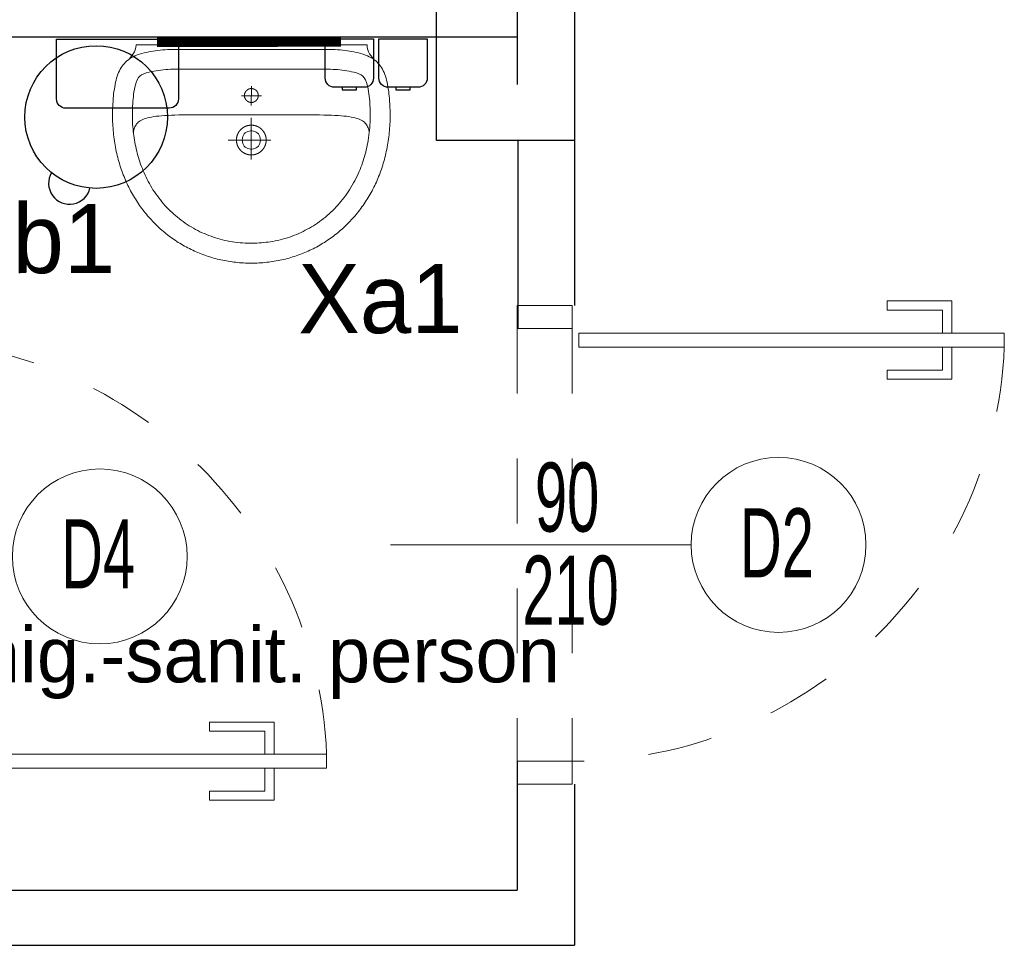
# Model space of a CAD drawing. Header units: millimetres. Extents: x 14495 to 271441, y -21035 to 2232.
# Tile 177 of 227: x 87344 to 87558, y -3449 to -3248. Entities that reach past the tile are written whole.
import ezdxf
from ezdxf.enums import TextEntityAlignment as Align

# ---------------------------------------------------------------- set-up
doc = ezdxf.new("R2010")
doc.units = ezdxf.units.MM
doc.linetypes.add('DASHED', pattern=[28.222222, 14.111111, -14.111111])
for name, color, linetype in [('-- TECH  SYMBOLE', 1, 'Continuous'), ('A-POW-NR', 1, 'Continuous'), ('A_PROJEKTOWANE', 3, 'Continuous'), ('A_SC_DZIAlOWE', 4, 'Continuous'), ('TECH Wyp.drobne', 1, 'Continuous')]:
    doc.layers.add(name, color=color, linetype=linetype)
doc.layers.add('A-POW', color=2, linetype='Continuous', plot=False)
for name, color, linetype, lineweight in [('A_ARMATURA', 2, 'Continuous', 5), ('A_Stolarka_drzwi', 1, 'Continuous', 9), ('M_drzwi', 1, 'Continuous', 5)]:
    doc.layers.add(name, color=color, linetype=linetype, lineweight=lineweight)
doc.styles.add('arial-tab', font='arial.ttf')
doc.styles.add('ARIAL1_2', font='arial.ttf', dxfattribs={"width": 1.2})
doc.styles.add('arialce', font='ARIALN.TTF')
doc.styles.add('cent', font='swissel.ttf')
doc.styles.add('cg', font='GOTHIC.TTF')
doc.styles.add('ROMANS', font='romans', dxfattribs={"width": 0.6})
doc.styles.add('switz721ltexbt', font='swissel.ttf')

# ---------------------------------------------------------------- blocks, each defined once
blk = doc.blocks.new('DRZWI Z OSCIEZNICA NIEOKALAJACA 90')
at = {"linetype": 'DASHED'}
for p, q in [((-12, 5), (-12, 99)), ((0, 5), (0, 99))]:
    blk.add_line(p, q, dxfattribs=at)
at = {"ltscale": 0.05}
blk.add_line((-39.5, 52), (25.59, 52), dxfattribs=at)
for points in [[(-12, 99), (-12, 104), (0, 104), (0, 99)], [(93.91, 9.01), (1.43, 9.01), (1.43, 6.01), (93.91, 6.01)], [(-12, 0), (-12, 5), (0, 5), (0, 0)]]:
    blk.add_lwpolyline(points, close=True)
for points in [[(82.48, 9.01), (82.48, 16.01), (68.48, 16.01), (68.48, 14.01), (80.48, 14.01), (80.48, 9.01)], [(82.48, 6.01), (82.48, -0.99), (68.48, -0.99), (68.48, 1.01), (80.48, 1.01), (80.48, 6.01)]]:
    blk.add_lwpolyline(points)
at = {"linetype": 'DASHED'}
blk.add_arc((0, 5), 94, 2.4475, 90, dxfattribs=at)
blk = doc.blocks.new('SSCVCFDSS')
blk.add_line((0, 50.02), (0, 0))
blk.add_circle((0, -19), 19)
at = {"style": 'ROMANS', "text_generation_flag": 4, "width": 0.6}
blk.add_attdef('FD1-8', text='', height=13, rotation=270, dxfattribs=at).set_placement((6.15, 55.19), align=Align.RIGHT)
for tag, p in [('200', (8.16, 25.47)), ('90', (-8.71, 25.47))]:
    blk.add_attdef(tag, text='', height=13, rotation=270, dxfattribs=at).set_placement(p, align=Align.MIDDLE)
blk.add_attdef('AL6C', text='', height=13, dxfattribs=at).set_placement((-0.56, -18.64), align=Align.MIDDLE)
blk = doc.blocks.new('POW')
at = {"const_width": 5}
blk.add_lwpolyline([(125.32, 0), (0, 0)], dxfattribs=at)
at = {"style": 'switz721ltexbt'}
blk.add_attdef('001', (-1.78, 12.35), '', height=41.18, dxfattribs=at)
blk = doc.blocks.new('UM')
blk.add_line((-1.45, -10.99), (-1.45, -10.99))
for points in [[(-26.6, -3.18), (-26.24, -2.73), (-25.93, -2.33), (-25.65, -1.94), (-25.43, -1.54), (-25.26, -1.1), (-25.15, -0.6), (-25.12, 0), (0, 0), (25.12, 0), (25.16, -0.59), (25.29, -1.09), (25.48, -1.53), (25.73, -1.93), (26.03, -2.32), (26.37, -2.73), (26.73, -3.17)], [(0.07, -13.2), (0.06, -8.97)], [(2.24, -11.07), (-2.12, -11.07)], [(25.71, -19.02), (25.67, -18.75), (25.61, -18.49), (25.54, -18.24), (25.46, -18), (25.37, -17.78), (25.26, -17.56), (25.14, -17.36), (25, -17.16), (24.84, -16.98), (24.65, -16.8), (24.45, -16.64), (24.22, -16.48), (23.96, -16.34), (23.67, -16.2), (23.36, -16.08), (23.01, -15.96), (22.63, -15.86), (22.22, -15.76), (21.77, -15.67), (21.28, -15.59), (20.75, -15.52), (20.18, -15.45), (19.57, -15.4), (18.92, -15.35), (18.21, -15.31), (17.46, -15.28), (16.67, -15.25), (15.81, -15.23), (14.91, -15.22), (13.95, -15.22), (0.07, -15.22), (-13.82, -15.22), (-14.77, -15.23), (-15.68, -15.24), (-16.53, -15.26), (-17.33, -15.28), (-18.08, -15.31), (-18.78, -15.35), (-19.43, -15.4), (-20.04, -15.46), (-20.61, -15.52), (-21.14, -15.59), (-21.63, -15.67), (-22.08, -15.76), (-22.49, -15.86), (-22.87, -15.97), (-23.21, -16.08), (-23.53, -16.21), (-23.81, -16.35), (-24.07, -16.49), (-24.3, -16.64), (-24.51, -16.81), (-24.69, -16.98), (-24.85, -17.17), (-24.99, -17.36), (-25.11, -17.57), (-25.22, -17.78), (-25.31, -18.01), (-25.39, -18.25), (-25.46, -18.5), (-25.52, -18.76), (-25.56, -19.03)], [(0.07, -24.9), (0.07, -15.85)], [(-4.14, -20.69), (5.07, -20.69)]]:
    blk.add_lwpolyline(points)
for points in [[(-30.11, -15.23), (-30.11, -15.71), (-30.1, -16.2), (-30.08, -16.68), (-30.06, -17.16), (-30.04, -17.64), (-30, -18.11), (-29.97, -18.58), (-29.92, -19.05), (-29.87, -19.52), (-29.82, -19.98), (-29.76, -20.44), (-29.69, -20.9), (-29.62, -21.35), (-29.54, -21.81), (-29.46, -22.25), (-29.38, -22.7), (-29.28, -23.14), (-29.18, -23.58), (-29.08, -24.02), (-28.97, -24.45), (-28.86, -24.88), (-28.74, -25.31), (-28.62, -25.73), (-28.49, -26.15), (-28.35, -26.57), (-28.22, -26.98), (-28.07, -27.39), (-27.92, -27.8), (-27.77, -28.21), (-27.61, -28.61), (-27.45, -29), (-27.28, -29.4), (-27.11, -29.79), (-26.93, -30.17), (-26.75, -30.56), (-26.56, -30.94), (-26.37, -31.31), (-26.18, -31.68), (-25.98, -32.05), (-25.77, -32.42), (-25.56, -32.78), (-25.35, -33.14), (-25.13, -33.49), (-24.91, -33.84), (-24.69, -34.19), (-24.46, -34.53), (-24.22, -34.87), (-23.99, -35.2), (-23.74, -35.54), (-23.5, -35.86), (-23.25, -36.19), (-22.99, -36.5), (-22.74, -36.82), (-22.47, -37.13), (-22.21, -37.44), (-21.94, -37.74), (-21.67, -38.04), (-21.39, -38.33), (-21.11, -38.62), (-20.83, -38.91), (-20.54, -39.19), (-20.25, -39.47), (-19.95, -39.74), (-19.65, -40.01), (-19.35, -40.28), (-19.05, -40.54), (-18.74, -40.8), (-18.43, -41.05), (-18.11, -41.29), (-17.8, -41.54), (-17.47, -41.78), (-17.15, -42.01), (-16.82, -42.24), (-16.49, -42.46), (-16.16, -42.68), (-15.82, -42.9), (-15.48, -43.11), (-15.14, -43.32), (-14.79, -43.52), (-14.45, -43.72), (-14.09, -43.91), (-13.74, -44.09), (-13.38, -44.28), (-13.02, -44.45), (-12.66, -44.63), (-12.3, -44.8), (-11.93, -44.96), (-11.56, -45.12), (-11.19, -45.27), (-10.82, -45.42), (-10.44, -45.56), (-10.06, -45.7), (-9.68, -45.83), (-9.29, -45.96), (-8.91, -46.08), (-8.52, -46.2), (-8.13, -46.31), (-7.74, -46.42), (-7.34, -46.52), (-6.95, -46.62), (-6.55, -46.71), (-6.15, -46.79), (-5.74, -46.87), (-5.34, -46.95), (-4.93, -47.02), (-4.52, -47.08), (-4.11, -47.14), (-3.7, -47.2), (-3.29, -47.24), (-2.87, -47.29), (-2.46, -47.32), (-2.04, -47.35), (-1.62, -47.38), (-1.2, -47.4), (-0.78, -47.41), (-0.35, -47.42), (0.07, -47.42), (0.07, -47.42), (0.5, -47.42), (0.92, -47.41), (1.35, -47.4), (1.77, -47.38), (2.19, -47.35), (2.61, -47.32), (3.02, -47.28), (3.44, -47.24), (3.85, -47.19), (4.26, -47.14), (4.67, -47.08), (5.08, -47.02), (5.49, -46.95), (5.89, -46.87), (6.29, -46.79), (6.69, -46.71), (7.09, -46.61), (7.49, -46.52), (7.88, -46.42), (8.28, -46.31), (8.67, -46.2), (9.06, -46.08), (9.44, -45.96), (9.82, -45.83), (10.21, -45.7), (10.59, -45.56), (10.96, -45.41), (11.34, -45.27), (11.71, -45.11), (12.08, -44.96), (12.44, -44.79), (12.81, -44.62), (13.17, -44.45), (13.53, -44.27), (13.89, -44.09), (14.24, -43.9), (14.59, -43.71), (14.94, -43.51), (15.28, -43.31), (15.63, -43.11), (15.97, -42.9), (16.3, -42.68), (16.64, -42.46), (16.97, -42.24), (17.3, -42.01), (17.62, -41.77), (17.94, -41.53), (18.26, -41.29), (18.57, -41.04), (18.88, -40.79), (19.19, -40.53), (19.5, -40.27), (19.8, -40.01), (20.1, -39.74), (20.39, -39.47), (20.68, -39.19), (20.97, -38.91), (21.25, -38.62), (21.53, -38.33), (21.81, -38.03), (22.08, -37.74), (22.35, -37.43), (22.62, -37.13), (22.88, -36.81), (23.14, -36.5), (23.39, -36.18), (23.64, -35.86), (23.89, -35.53), (24.13, -35.2), (24.37, -34.86), (24.6, -34.52), (24.83, -34.18), (25.06, -33.84), (25.28, -33.48), (25.5, -33.13), (25.71, -32.77), (25.92, -32.41), (26.12, -32.05), (26.32, -31.68), (26.52, -31.31), (26.71, -30.93), (26.89, -30.55), (27.07, -30.17), (27.25, -29.78), (27.42, -29.39), (27.59, -29), (27.75, -28.6), (27.91, -28.2), (28.06, -27.79), (28.21, -27.39), (28.36, -26.98), (28.5, -26.56), (28.63, -26.15), (28.76, -25.72), (28.88, -25.3), (29, -24.87), (29.11, -24.44), (29.22, -24.01), (29.33, -23.57), (29.42, -23.14), (29.52, -22.69), (29.6, -22.25), (29.69, -21.8), (29.76, -21.35), (29.83, -20.89), (29.9, -20.44), (29.96, -19.98), (30.01, -19.51), (30.06, -19.05), (30.11, -18.58), (30.14, -18.11), (30.18, -17.63), (30.2, -17.15), (30.22, -16.67), (30.24, -16.19), (30.25, -15.71), (30.25, -15.22), (30.25, -15.22), (30.24, -14.77), (30.22, -14.2), (30.2, -13.56), (30.16, -12.89), (30.13, -12.23), (30.09, -11.6), (30.04, -11.07), (30, -10.66), (29.93, -10.11), (29.85, -9.59), (29.76, -9.08), (29.67, -8.58), (29.57, -8.11), (29.47, -7.65), (29.35, -7.21), (29.22, -6.79), (29.08, -6.39), (28.93, -6), (28.76, -5.63), (28.58, -5.27), (28.38, -4.93), (28.16, -4.61), (27.93, -4.3), (27.68, -4.01), (27.41, -3.73), (27.12, -3.47), (26.8, -3.22), (26.46, -2.99), (26.1, -2.77), (25.72, -2.56), (25.31, -2.37), (24.87, -2.19), (24.4, -2.03), (23.91, -1.88), (23.38, -1.74), (22.83, -1.62), (22.83, -1.62), (22.38, -1.53), (21.92, -1.44), (21.44, -1.36), (20.95, -1.28), (20.44, -1.2), (19.92, -1.14), (19.38, -1.08), (18.83, -1.04), (18.27, -1), (17.7, -0.98), (17.13, -0.98), (0.07, -0.98), (-16.99, -0.98), (-17.57, -0.99), (-18.14, -1.01), (-18.7, -1.04), (-19.24, -1.09), (-19.78, -1.14), (-20.3, -1.21), (-20.81, -1.28), (-21.31, -1.36), (-21.79, -1.44), (-22.25, -1.53), (-22.69, -1.62), (-23.25, -1.75), (-23.77, -1.88), (-24.27, -2.03), (-24.73, -2.2), (-25.17, -2.38), (-25.58, -2.57), (-25.97, -2.77), (-26.33, -2.99), (-26.66, -3.23), (-26.98, -3.47), (-27.27, -3.74), (-27.54, -4.01), (-27.79, -4.31), (-28.03, -4.62), (-28.24, -4.94), (-28.44, -5.28), (-28.62, -5.63), (-28.79, -6.01), (-28.94, -6.4), (-29.08, -6.8), (-29.21, -7.22), (-29.33, -7.66), (-29.44, -8.12), (-29.54, -8.59), (-29.63, -9.08), (-29.71, -9.59), (-29.79, -10.12), (-29.86, -10.67), (-29.86, -10.67), (-29.9, -11.08), (-29.95, -11.61), (-29.99, -12.23), (-30.02, -12.9), (-30.06, -13.57), (-30.08, -14.21), (-30.1, -14.77)], [(-25.76, -16.8), (-25.72, -17.37), (-25.67, -17.94), (-25.62, -18.5), (-25.56, -19.06), (-25.49, -19.62), (-25.42, -20.18), (-25.34, -20.74), (-25.25, -21.3), (-25.15, -21.8), (-25.03, -22.3), (-24.92, -22.79), (-24.79, -23.27), (-24.66, -23.75), (-24.53, -24.22), (-24.39, -24.7), (-24.24, -25.17), (-24.08, -25.63), (-23.92, -26.1), (-23.75, -26.57), (-23.57, -27.04), (-23.38, -27.51), (-23.19, -27.99), (-22.94, -28.5), (-22.68, -29.01), (-22.42, -29.51), (-22.16, -30), (-21.88, -30.49), (-21.6, -30.98), (-21.31, -31.48), (-21.31, -31.48), (-21, -31.92), (-20.69, -32.36), (-20.38, -32.79), (-20.06, -33.21), (-19.74, -33.62), (-19.41, -34.03), (-19.07, -34.42), (-18.73, -34.82), (-18.37, -35.21), (-18.01, -35.6), (-17.64, -35.98), (-17.25, -36.37), (-16.85, -36.72), (-16.44, -37.07), (-16.03, -37.41), (-15.62, -37.74), (-15.2, -38.07), (-14.77, -38.39), (-14.34, -38.71), (-13.89, -39), (-13.44, -39.28), (-12.99, -39.54), (-12.55, -39.8), (-12.1, -40.05), (-11.65, -40.28), (-11.19, -40.51), (-10.73, -40.74), (-10.26, -40.95), (-9.79, -41.16), (-9.3, -41.37), (-8.81, -41.57), (-8.28, -41.74), (-7.77, -41.9), (-7.25, -42.05), (-6.73, -42.2), (-6.21, -42.34), (-5.68, -42.47), (-5.14, -42.6), (-4.63, -42.68), (-4.12, -42.76), (-3.62, -42.83), (-3.12, -42.89), (-2.62, -42.94), (-2.13, -42.99), (-1.63, -43.02), (-1.13, -43.05), (-0.63, -43.07), (-0.13, -43.08), (0.38, -43.09), (0.89, -43.09), (1.41, -43.08), (1.97, -43.03), (2.53, -42.98), (3.08, -42.92), (3.63, -42.85), (4.18, -42.77), (4.73, -42.69), (5.29, -42.6), (5.81, -42.47), (6.33, -42.34), (6.84, -42.2), (7.34, -42.06), (7.83, -41.91), (8.32, -41.75), (8.81, -41.58), (9.3, -41.4), (9.79, -41.21), (10.27, -41.01), (10.76, -40.81), (11.26, -40.59), (11.73, -40.34), (12.2, -40.08), (12.66, -39.82), (13.12, -39.56), (13.58, -39.28), (14.03, -39), (14.48, -38.71), (14.91, -38.39), (15.33, -38.07), (15.74, -37.75), (16.14, -37.42), (16.54, -37.09), (16.92, -36.75), (17.3, -36.41), (17.68, -36.05), (18.05, -35.69), (18.42, -35.32), (18.78, -34.94), (19.15, -34.55), (19.5, -34.12), (19.84, -33.69), (20.17, -33.26), (20.5, -32.82), (20.82, -32.38), (21.14, -31.93), (21.45, -31.47), (21.72, -31.02), (21.98, -30.56), (22.23, -30.11), (22.47, -29.66), (22.71, -29.21), (22.93, -28.75), (23.15, -28.29), (23.36, -27.83), (23.56, -27.37), (23.76, -26.89), (23.95, -26.42), (24.14, -25.93), (24.33, -25.43), (24.47, -24.96), (24.61, -24.49), (24.74, -24.01), (24.86, -23.54), (24.98, -23.07), (25.09, -22.59), (25.2, -22.11), (25.3, -21.64), (25.39, -21.16), (25.48, -20.68), (25.55, -20.2), (25.62, -19.72), (25.69, -19.24), (25.75, -18.76), (25.79, -18.27), (25.84, -17.79), (25.87, -17.3), (25.9, -16.82), (25.92, -16.33), (25.93, -15.84), (25.93, -15.35), (25.93, -14.85), (25.91, -14.36), (25.89, -13.84), (25.87, -13.32), (25.84, -12.79), (25.81, -12.27), (25.77, -11.75), (25.72, -11.23), (25.66, -10.72), (25.59, -10.2), (25.5, -9.69), (25.4, -9.17), (25.27, -8.67), (25.13, -8.16), (24.89, -7.57), (24.62, -7.11), (24.3, -6.76), (23.92, -6.48), (23.47, -6.27), (22.94, -6.09), (22.31, -5.92), (21.8, -5.81), (21.28, -5.71), (20.77, -5.61), (20.25, -5.53), (19.73, -5.46), (19.21, -5.4), (18.69, -5.35), (18.17, -5.32), (17.64, -5.3), (17.12, -5.29), (-17.15, -5.29), (-17.66, -5.31), (-18.17, -5.33), (-18.67, -5.37), (-19.18, -5.42), (-19.68, -5.48), (-20.18, -5.55), (-20.68, -5.63), (-21.18, -5.72), (-21.68, -5.82), (-22.18, -5.92), (-22.8, -6.09), (-23.33, -6.27), (-23.78, -6.49), (-24.16, -6.76), (-24.48, -7.12), (-24.76, -7.58), (-24.99, -8.17), (-25.13, -8.65), (-25.25, -9.14), (-25.35, -9.63), (-25.44, -10.13), (-25.51, -10.62), (-25.57, -11.12), (-25.62, -11.63), (-25.66, -12.13), (-25.7, -12.63), (-25.73, -13.14), (-25.75, -13.64), (-25.77, -14.14), (-25.78, -14.64), (-25.78, -14.64)], [(-1.45, -10.99), (-1.45, -10.97), (-1.45, -10.95), (-1.45, -10.93), (-1.45, -10.92), (-1.45, -10.9), (-1.45, -10.88), (-1.44, -10.86), (-1.44, -10.84), (-1.44, -10.82), (-1.44, -10.8), (-1.44, -10.78), (-1.43, -10.76), (-1.43, -10.74), (-1.43, -10.72), (-1.42, -10.7), (-1.42, -10.68), (-1.41, -10.66), (-1.41, -10.64), (-1.4, -10.62), (-1.4, -10.6), (-1.39, -10.58), (-1.39, -10.57), (-1.38, -10.55), (-1.38, -10.53), (-1.37, -10.51), (-1.36, -10.49), (-1.36, -10.47), (-1.35, -10.45), (-1.34, -10.43), (-1.34, -10.42), (-1.33, -10.4), (-1.32, -10.38), (-1.31, -10.36), (-1.3, -10.34), (-1.3, -10.33), (-1.29, -10.31), (-1.28, -10.29), (-1.27, -10.27), (-1.26, -10.26), (-1.25, -10.24), (-1.24, -10.22), (-1.23, -10.21), (-1.22, -10.19), (-1.21, -10.17), (-1.2, -10.16), (-1.19, -10.14), (-1.18, -10.12), (-1.16, -10.11), (-1.15, -10.09), (-1.14, -10.08), (-1.13, -10.06), (-1.12, -10.04), (-1.1, -10.03), (-1.09, -10.01), (-1.08, -10), (-1.06, -9.98), (-1.05, -9.97), (-1.04, -9.95), (-1.02, -9.94), (-1.01, -9.93), (-1, -9.91), (-0.98, -9.9), (-0.97, -9.89), (-0.95, -9.87), (-0.94, -9.86), (-0.92, -9.85), (-0.91, -9.83), (-0.89, -9.82), (-0.88, -9.81), (-0.86, -9.8), (-0.85, -9.78), (-0.83, -9.77), (-0.81, -9.76), (-0.8, -9.75), (-0.78, -9.74), (-0.77, -9.73), (-0.75, -9.72), (-0.73, -9.71), (-0.72, -9.7), (-0.7, -9.69), (-0.68, -9.68), (-0.66, -9.67), (-0.65, -9.66), (-0.63, -9.65), (-0.61, -9.64), (-0.59, -9.63), (-0.58, -9.62), (-0.56, -9.61), (-0.54, -9.61), (-0.52, -9.6), (-0.5, -9.59), (-0.48, -9.58), (-0.47, -9.58), (-0.45, -9.57), (-0.43, -9.56), (-0.41, -9.56), (-0.39, -9.55), (-0.37, -9.55), (-0.35, -9.54), (-0.33, -9.54), (-0.32, -9.53), (-0.3, -9.53), (-0.28, -9.52), (-0.26, -9.52), (-0.24, -9.51), (-0.22, -9.51), (-0.2, -9.51), (-0.18, -9.5), (-0.16, -9.5), (-0.14, -9.5), (-0.12, -9.49), (-0.1, -9.49), (-0.08, -9.49), (-0.06, -9.49), (-0.04, -9.49), (-0.02, -9.49), (0, -9.48), (0.02, -9.48), (0.04, -9.48), (0.06, -9.48), (0.08, -9.48), (0.1, -9.48), (0.12, -9.48), (0.14, -9.49), (0.15, -9.49), (0.17, -9.49), (0.19, -9.49), (0.21, -9.49), (0.23, -9.49), (0.25, -9.5), (0.27, -9.5), (0.29, -9.5), (0.31, -9.5), (0.33, -9.51), (0.35, -9.51), (0.37, -9.52), (0.39, -9.52), (0.41, -9.52), (0.43, -9.53), (0.45, -9.53), (0.47, -9.54), (0.48, -9.54), (0.5, -9.55), (0.52, -9.56), (0.54, -9.56), (0.56, -9.57), (0.58, -9.58), (0.6, -9.58), (0.62, -9.59), (0.63, -9.6), (0.65, -9.6), (0.67, -9.61), (0.69, -9.62), (0.71, -9.63), (0.72, -9.64), (0.74, -9.65), (0.76, -9.66), (0.78, -9.67), (0.79, -9.67), (0.81, -9.68), (0.83, -9.69), (0.84, -9.7), (0.86, -9.71), (0.88, -9.73), (0.89, -9.74), (0.91, -9.75), (0.93, -9.76), (0.94, -9.77), (0.96, -9.78), (0.98, -9.79), (0.99, -9.81), (1.01, -9.82), (1.02, -9.83), (1.04, -9.84), (1.05, -9.86), (1.07, -9.87), (1.08, -9.88), (1.1, -9.9), (1.11, -9.91), (1.12, -9.92), (1.14, -9.94), (1.15, -9.95), (1.16, -9.97), (1.18, -9.98), (1.19, -10), (1.2, -10.01), (1.22, -10.03), (1.23, -10.04), (1.24, -10.06), (1.25, -10.07), (1.27, -10.09), (1.28, -10.1), (1.29, -10.12), (1.3, -10.14), (1.31, -10.15), (1.32, -10.17), (1.33, -10.19), (1.34, -10.2), (1.35, -10.22), (1.36, -10.24), (1.37, -10.25), (1.38, -10.27), (1.39, -10.29), (1.4, -10.31), (1.41, -10.32), (1.42, -10.34), (1.43, -10.36), (1.44, -10.38), (1.44, -10.39), (1.45, -10.41), (1.46, -10.43), (1.47, -10.45), (1.47, -10.47), (1.48, -10.49), (1.49, -10.51), (1.49, -10.52), (1.5, -10.54), (1.5, -10.56), (1.51, -10.58), (1.52, -10.6), (1.52, -10.62), (1.52, -10.64), (1.53, -10.66), (1.53, -10.68), (1.54, -10.7), (1.54, -10.72), (1.54, -10.73), (1.55, -10.75), (1.55, -10.77), (1.55, -10.79), (1.56, -10.81), (1.56, -10.83), (1.56, -10.85), (1.56, -10.87), (1.56, -10.89), (1.56, -10.91), (1.57, -10.93), (1.57, -10.95), (1.57, -10.97), (1.57, -10.99), (1.57, -11.01), (1.57, -11.03), (1.57, -11.05), (1.57, -11.07), (1.56, -11.09), (1.56, -11.11), (1.56, -11.13), (1.56, -11.15), (1.56, -11.17), (1.55, -11.19), (1.55, -11.21), (1.55, -11.23), (1.55, -11.25), (1.54, -11.26), (1.54, -11.28), (1.53, -11.3), (1.53, -11.32), (1.53, -11.34), (1.52, -11.36), (1.52, -11.38), (1.51, -11.4), (1.51, -11.42), (1.5, -11.44), (1.49, -11.46), (1.49, -11.48), (1.48, -11.49), (1.47, -11.51), (1.47, -11.53), (1.46, -11.55), (1.45, -11.57), (1.45, -11.59), (1.44, -11.6), (1.43, -11.62), (1.42, -11.64), (1.41, -11.66), (1.4, -11.68), (1.39, -11.69), (1.39, -11.71), (1.38, -11.73), (1.37, -11.74), (1.36, -11.76), (1.35, -11.78), (1.34, -11.8), (1.32, -11.81), (1.31, -11.83), (1.3, -11.84), (1.29, -11.86), (1.28, -11.88), (1.27, -11.89), (1.26, -11.91), (1.24, -11.92), (1.23, -11.94), (1.22, -11.96), (1.21, -11.97), (1.19, -11.99), (1.18, -12), (1.17, -12.01), (1.15, -12.03), (1.14, -12.04), (1.13, -12.06), (1.11, -12.07), (1.1, -12.09), (1.08, -12.1), (1.07, -12.11), (1.05, -12.13), (1.04, -12.14), (1.02, -12.15), (1.01, -12.16), (0.99, -12.18), (0.98, -12.19), (0.96, -12.2), (0.95, -12.21), (0.93, -12.22), (0.91, -12.23), (0.9, -12.25), (0.88, -12.26), (0.87, -12.27), (0.85, -12.28), (0.83, -12.29), (0.81, -12.3), (0.8, -12.31), (0.78, -12.32), (0.76, -12.33), (0.75, -12.34), (0.73, -12.34), (0.71, -12.35), (0.69, -12.36), (0.67, -12.37), (0.66, -12.38), (0.64, -12.39), (0.62, -12.39), (0.6, -12.4), (0.58, -12.41), (0.56, -12.41), (0.55, -12.42), (0.53, -12.43), (0.51, -12.43), (0.49, -12.44), (0.47, -12.44), (0.45, -12.45), (0.43, -12.45), (0.41, -12.46), (0.39, -12.46), (0.37, -12.47), (0.35, -12.47), (0.34, -12.48), (0.32, -12.48), (0.3, -12.48), (0.28, -12.49), (0.26, -12.49), (0.24, -12.49), (0.22, -12.49), (0.2, -12.49), (0.18, -12.5), (0.16, -12.5), (0.14, -12.5), (0.12, -12.5), (0.1, -12.5), (0.08, -12.5), (0.06, -12.5), (0.04, -12.5), (0.02, -12.5), (0, -12.5), (-0.02, -12.5), (-0.04, -12.5), (-0.06, -12.5), (-0.08, -12.49), (-0.1, -12.49), (-0.12, -12.49), (-0.14, -12.49), (-0.16, -12.49), (-0.18, -12.48), (-0.2, -12.48), (-0.21, -12.48), (-0.23, -12.47), (-0.25, -12.47), (-0.27, -12.46), (-0.29, -12.46), (-0.31, -12.46), (-0.33, -12.45), (-0.35, -12.44), (-0.37, -12.44), (-0.39, -12.43), (-0.41, -12.43), (-0.42, -12.42), (-0.44, -12.42), (-0.46, -12.41), (-0.48, -12.4), (-0.5, -12.39), (-0.52, -12.39), (-0.54, -12.38), (-0.55, -12.37), (-0.57, -12.36), (-0.59, -12.35), (-0.61, -12.35), (-0.62, -12.34), (-0.64, -12.33), (-0.66, -12.32), (-0.68, -12.31), (-0.69, -12.3), (-0.71, -12.29), (-0.73, -12.28), (-0.75, -12.27), (-0.76, -12.26), (-0.78, -12.25), (-0.79, -12.24), (-0.81, -12.23), (-0.83, -12.21), (-0.84, -12.2), (-0.86, -12.19), (-0.87, -12.18), (-0.89, -12.17), (-0.9, -12.15), (-0.92, -12.14), (-0.94, -12.13), (-0.95, -12.11), (-0.96, -12.1), (-0.98, -12.09), (-0.99, -12.07), (-1.01, -12.06), (-1.02, -12.05), (-1.03, -12.03), (-1.05, -12.02), (-1.06, -12), (-1.07, -11.99), (-1.09, -11.97), (-1.1, -11.96), (-1.11, -11.94), (-1.13, -11.93), (-1.14, -11.91), (-1.15, -11.9), (-1.16, -11.88), (-1.17, -11.86), (-1.18, -11.85), (-1.2, -11.83), (-1.21, -11.82), (-1.22, -11.8), (-1.23, -11.78), (-1.24, -11.77), (-1.25, -11.75), (-1.26, -11.73), (-1.27, -11.71), (-1.28, -11.7), (-1.29, -11.68), (-1.29, -11.66), (-1.3, -11.64), (-1.31, -11.63), (-1.32, -11.61), (-1.33, -11.59), (-1.33, -11.57), (-1.34, -11.55), (-1.35, -11.53), (-1.36, -11.52), (-1.36, -11.5), (-1.37, -11.48), (-1.38, -11.46), (-1.38, -11.44), (-1.39, -11.42), (-1.39, -11.4), (-1.4, -11.38), (-1.4, -11.37), (-1.41, -11.35), (-1.41, -11.33), (-1.42, -11.31), (-1.42, -11.29), (-1.43, -11.27), (-1.43, -11.25), (-1.43, -11.23), (-1.43, -11.21), (-1.44, -11.19), (-1.44, -11.17), (-1.44, -11.15), (-1.44, -11.13), (-1.45, -11.11), (-1.45, -11.09), (-1.45, -11.07), (-1.45, -11.05), (-1.45, -11.03), (-1.45, -11.01), (-1.45, -10.99)], [(-3.16, -20.68), (-3.16, -20.65), (-3.16, -20.62), (-3.16, -20.59), (-3.16, -20.56), (-3.16, -20.53), (-3.16, -20.5), (-3.15, -20.47), (-3.15, -20.44), (-3.15, -20.41), (-3.15, -20.39), (-3.15, -20.36), (-3.14, -20.33), (-3.14, -20.3), (-3.14, -20.27), (-3.13, -20.24), (-3.13, -20.21), (-3.12, -20.18), (-3.12, -20.16), (-3.12, -20.13), (-3.11, -20.1), (-3.1, -20.07), (-3.1, -20.04), (-3.09, -20.01), (-3.09, -19.99), (-3.08, -19.96), (-3.07, -19.93), (-3.07, -19.9), (-3.06, -19.87), (-3.05, -19.85), (-3.05, -19.82), (-3.04, -19.79), (-3.03, -19.76), (-3.02, -19.73), (-3.01, -19.71), (-3, -19.68), (-3, -19.65), (-2.99, -19.62), (-2.98, -19.6), (-2.97, -19.57), (-2.96, -19.54), (-2.95, -19.51), (-2.94, -19.49), (-2.93, -19.46), (-2.92, -19.43), (-2.9, -19.41), (-2.89, -19.38), (-2.88, -19.35), (-2.87, -19.33), (-2.86, -19.3), (-2.84, -19.28), (-2.83, -19.25), (-2.82, -19.22), (-2.81, -19.2), (-2.79, -19.17), (-2.78, -19.15), (-2.77, -19.12), (-2.75, -19.1), (-2.74, -19.07), (-2.72, -19.05), (-2.71, -19.02), (-2.69, -19), (-2.68, -18.97), (-2.66, -18.95), (-2.65, -18.92), (-2.63, -18.9), (-2.62, -18.87), (-2.6, -18.85), (-2.58, -18.83), (-2.57, -18.8), (-2.55, -18.78), (-2.53, -18.75), (-2.52, -18.73), (-2.5, -18.71), (-2.48, -18.69), (-2.46, -18.66), (-2.44, -18.64), (-2.43, -18.62), (-2.41, -18.6), (-2.39, -18.57), (-2.37, -18.55), (-2.35, -18.53), (-2.33, -18.51), (-2.31, -18.49), (-2.29, -18.47), (-2.27, -18.44), (-2.25, -18.42), (-2.23, -18.4), (-2.21, -18.38), (-2.19, -18.36), (-2.17, -18.34), (-2.15, -18.32), (-2.13, -18.3), (-2.11, -18.28), (-2.09, -18.26), (-2.06, -18.24), (-2.04, -18.22), (-2.02, -18.21), (-2, -18.19), (-1.98, -18.17), (-1.95, -18.15), (-1.93, -18.13), (-1.91, -18.11), (-1.88, -18.1), (-1.86, -18.08), (-1.84, -18.06), (-1.82, -18.05), (-1.79, -18.03), (-1.77, -18.01), (-1.74, -18), (-1.72, -17.98), (-1.7, -17.96), (-1.67, -17.95), (-1.65, -17.93), (-1.62, -17.92), (-1.6, -17.9), (-1.57, -17.89), (-1.55, -17.87), (-1.52, -17.86), (-1.5, -17.84), (-1.47, -17.83), (-1.45, -17.82), (-1.42, -17.8), (-1.4, -17.79), (-1.37, -17.78), (-1.34, -17.76), (-1.32, -17.75), (-1.29, -17.74), (-1.27, -17.73), (-1.24, -17.72), (-1.21, -17.7), (-1.19, -17.69), (-1.16, -17.68), (-1.13, -17.67), (-1.11, -17.66), (-1.08, -17.65), (-1.05, -17.64), (-1.02, -17.63), (-1, -17.62), (-0.97, -17.61), (-0.94, -17.6), (-0.91, -17.59), (-0.89, -17.58), (-0.86, -17.57), (-0.83, -17.57), (-0.8, -17.56), (-0.78, -17.55), (-0.75, -17.54), (-0.72, -17.54), (-0.69, -17.53), (-0.66, -17.52), (-0.64, -17.52), (-0.61, -17.51), (-0.58, -17.5), (-0.55, -17.5), (-0.52, -17.49), (-0.49, -17.49), (-0.46, -17.48), (-0.44, -17.48), (-0.41, -17.47), (-0.38, -17.47), (-0.35, -17.47), (-0.32, -17.46), (-0.29, -17.46), (-0.26, -17.45), (-0.24, -17.45), (-0.21, -17.45), (-0.18, -17.45), (-0.15, -17.44), (-0.12, -17.44), (-0.09, -17.44), (-0.06, -17.44), (-0.03, -17.44), (0, -17.44), (0.02, -17.44), (0.05, -17.44), (0.08, -17.44), (0.11, -17.44), (0.14, -17.44), (0.17, -17.44), (0.2, -17.44), (0.23, -17.44), (0.26, -17.44), (0.29, -17.44), (0.31, -17.45), (0.34, -17.45), (0.37, -17.45), (0.4, -17.45), (0.43, -17.46), (0.46, -17.46), (0.49, -17.46), (0.52, -17.47), (0.54, -17.47), (0.57, -17.48), (0.6, -17.48), (0.63, -17.49), (0.66, -17.49), (0.69, -17.5), (0.72, -17.5), (0.74, -17.51), (0.77, -17.51), (0.8, -17.52), (0.83, -17.53), (0.86, -17.53), (0.88, -17.54), (0.91, -17.55), (0.94, -17.56), (0.97, -17.56), (1, -17.57), (1.02, -17.58), (1.05, -17.59), (1.08, -17.6), (1.11, -17.61), (1.13, -17.62), (1.16, -17.63), (1.19, -17.64), (1.22, -17.65), (1.24, -17.66), (1.27, -17.67), (1.3, -17.68), (1.32, -17.69), (1.35, -17.7), (1.38, -17.71), (1.4, -17.72), (1.43, -17.74), (1.45, -17.75), (1.48, -17.76), (1.51, -17.77), (1.53, -17.79), (1.56, -17.8), (1.58, -17.81), (1.61, -17.83), (1.64, -17.84), (1.66, -17.85), (1.69, -17.87), (1.71, -17.88), (1.74, -17.9), (1.76, -17.91), (1.78, -17.93), (1.81, -17.94), (1.83, -17.96), (1.86, -17.97), (1.88, -17.99), (1.91, -18.01), (1.93, -18.02), (1.95, -18.04), (1.98, -18.06), (2, -18.07), (2.02, -18.09), (2.05, -18.11), (2.07, -18.13), (2.09, -18.15), (2.11, -18.16), (2.14, -18.18), (2.16, -18.2), (2.18, -18.22), (2.2, -18.24), (2.22, -18.26), (2.25, -18.28), (2.27, -18.3), (2.29, -18.32), (2.31, -18.34), (2.33, -18.36), (2.35, -18.38), (2.37, -18.4), (2.39, -18.42), (2.41, -18.44), (2.43, -18.46), (2.45, -18.48), (2.47, -18.5), (2.49, -18.52), (2.51, -18.54), (2.53, -18.57), (2.55, -18.59), (2.57, -18.61), (2.58, -18.63), (2.6, -18.66), (2.62, -18.68), (2.64, -18.7), (2.65, -18.72), (2.67, -18.75), (2.69, -18.77), (2.71, -18.79), (2.72, -18.82), (2.74, -18.84), (2.76, -18.87), (2.77, -18.89), (2.79, -18.91), (2.8, -18.94), (2.82, -18.96), (2.83, -18.99), (2.85, -19.01), (2.86, -19.04), (2.88, -19.06), (2.89, -19.09), (2.91, -19.11), (2.92, -19.14), (2.93, -19.16), (2.95, -19.19), (2.96, -19.22), (2.97, -19.24), (2.99, -19.27), (3, -19.29), (3.01, -19.32), (3.02, -19.35), (3.03, -19.37), (3.05, -19.4), (3.06, -19.43), (3.07, -19.45), (3.08, -19.48), (3.09, -19.51), (3.1, -19.53), (3.11, -19.56), (3.12, -19.59), (3.13, -19.62), (3.14, -19.64), (3.15, -19.67), (3.16, -19.7), (3.16, -19.73), (3.17, -19.75), (3.18, -19.78), (3.19, -19.81), (3.2, -19.84), (3.2, -19.86), (3.21, -19.89), (3.22, -19.92), (3.22, -19.95), (3.23, -19.98), (3.24, -20.01), (3.24, -20.03), (3.25, -20.06), (3.25, -20.09), (3.26, -20.12), (3.26, -20.15), (3.27, -20.18), (3.27, -20.2), (3.28, -20.23), (3.28, -20.26), (3.28, -20.29), (3.29, -20.32), (3.29, -20.35), (3.29, -20.38), (3.3, -20.41), (3.3, -20.43), (3.3, -20.46), (3.3, -20.49), (3.3, -20.52), (3.3, -20.55), (3.3, -20.58), (3.31, -20.61), (3.31, -20.64), (3.31, -20.67), (3.31, -20.7), (3.31, -20.72), (3.3, -20.75), (3.3, -20.78), (3.3, -20.81), (3.3, -20.84), (3.3, -20.87), (3.3, -20.9), (3.3, -20.93), (3.29, -20.96), (3.29, -20.98), (3.29, -21.01), (3.28, -21.04), (3.28, -21.07), (3.28, -21.1), (3.27, -21.13), (3.27, -21.16), (3.26, -21.19), (3.26, -21.21), (3.26, -21.24), (3.25, -21.27), (3.24, -21.3), (3.24, -21.33), (3.23, -21.36), (3.23, -21.38), (3.22, -21.41), (3.21, -21.44), (3.21, -21.47), (3.2, -21.5), (3.19, -21.52), (3.18, -21.55), (3.18, -21.58), (3.17, -21.61), (3.16, -21.64), (3.15, -21.66), (3.14, -21.69), (3.13, -21.72), (3.12, -21.75), (3.11, -21.77), (3.1, -21.8), (3.09, -21.83), (3.08, -21.85), (3.07, -21.88), (3.06, -21.91), (3.05, -21.93), (3.04, -21.96), (3.03, -21.99), (3.01, -22.01), (3, -22.04), (2.99, -22.07), (2.98, -22.09), (2.96, -22.12), (2.95, -22.14), (2.94, -22.17), (2.92, -22.2), (2.91, -22.22), (2.9, -22.25), (2.88, -22.27), (2.87, -22.3), (2.85, -22.32), (2.84, -22.35), (2.82, -22.37), (2.81, -22.4), (2.79, -22.42), (2.78, -22.44), (2.76, -22.47), (2.74, -22.49), (2.73, -22.52), (2.71, -22.54), (2.69, -22.56), (2.68, -22.59), (2.66, -22.61), (2.64, -22.63), (2.63, -22.66), (2.61, -22.68), (2.59, -22.7), (2.57, -22.72), (2.55, -22.75), (2.53, -22.77), (2.51, -22.79), (2.5, -22.81), (2.48, -22.83), (2.46, -22.85), (2.44, -22.88), (2.42, -22.9), (2.4, -22.92), (2.38, -22.94), (2.36, -22.96), (2.34, -22.98), (2.32, -23), (2.29, -23.02), (2.27, -23.04), (2.25, -23.06), (2.23, -23.08), (2.21, -23.1), (2.19, -23.12), (2.17, -23.14), (2.14, -23.15), (2.12, -23.17), (2.1, -23.19), (2.08, -23.21), (2.05, -23.23), (2.03, -23.24), (2.01, -23.26), (1.98, -23.28), (1.96, -23.3), (1.94, -23.31), (1.91, -23.33), (1.89, -23.35), (1.87, -23.36), (1.84, -23.38), (1.82, -23.39), (1.79, -23.41), (1.77, -23.42), (1.74, -23.44), (1.72, -23.45), (1.69, -23.47), (1.67, -23.48), (1.64, -23.5), (1.62, -23.51), (1.59, -23.52), (1.57, -23.54), (1.54, -23.55), (1.51, -23.56), (1.49, -23.58), (1.46, -23.59), (1.44, -23.6), (1.41, -23.61), (1.38, -23.63), (1.36, -23.64), (1.33, -23.65), (1.3, -23.66), (1.28, -23.67), (1.25, -23.68), (1.22, -23.69), (1.2, -23.7), (1.17, -23.71), (1.14, -23.72), (1.11, -23.73), (1.09, -23.74), (1.06, -23.75), (1.03, -23.76), (1, -23.77), (0.98, -23.78), (0.95, -23.78), (0.92, -23.79), (0.89, -23.8), (0.86, -23.81), (0.84, -23.81), (0.81, -23.82), (0.78, -23.83), (0.75, -23.83), (0.72, -23.84), (0.7, -23.84), (0.67, -23.85), (0.64, -23.85), (0.61, -23.86), (0.58, -23.86), (0.55, -23.87), (0.52, -23.87), (0.5, -23.88), (0.47, -23.88), (0.44, -23.88), (0.41, -23.89), (0.38, -23.89), (0.35, -23.89), (0.32, -23.89), (0.29, -23.9), (0.27, -23.9), (0.24, -23.9), (0.21, -23.9), (0.18, -23.9), (0.15, -23.9), (0.12, -23.9), (0.09, -23.9), (0.06, -23.9), (0.03, -23.9), (0, -23.9), (-0.02, -23.9), (-0.05, -23.9), (-0.08, -23.9), (-0.11, -23.9), (-0.14, -23.9), (-0.17, -23.9), (-0.2, -23.89), (-0.23, -23.89), (-0.26, -23.89), (-0.28, -23.88), (-0.31, -23.88), (-0.34, -23.88), (-0.37, -23.87), (-0.4, -23.87), (-0.43, -23.87), (-0.46, -23.86), (-0.48, -23.86), (-0.51, -23.85), (-0.54, -23.85), (-0.57, -23.84), (-0.6, -23.83), (-0.63, -23.83), (-0.65, -23.82), (-0.68, -23.81), (-0.71, -23.81), (-0.74, -23.8), (-0.77, -23.79), (-0.79, -23.79), (-0.82, -23.78), (-0.85, -23.77), (-0.88, -23.76), (-0.91, -23.75), (-0.93, -23.74), (-0.96, -23.73), (-0.99, -23.73), (-1.02, -23.72), (-1.04, -23.71), (-1.07, -23.7), (-1.1, -23.69), (-1.12, -23.67), (-1.15, -23.66), (-1.18, -23.65), (-1.2, -23.64), (-1.23, -23.63), (-1.26, -23.62), (-1.28, -23.61), (-1.31, -23.59), (-1.34, -23.58), (-1.36, -23.57), (-1.39, -23.56), (-1.41, -23.54), (-1.44, -23.53), (-1.46, -23.52), (-1.49, -23.5), (-1.51, -23.49), (-1.54, -23.47), (-1.57, -23.46), (-1.59, -23.44), (-1.61, -23.43), (-1.64, -23.41), (-1.66, -23.4), (-1.69, -23.38), (-1.71, -23.37), (-1.74, -23.35), (-1.76, -23.33), (-1.78, -23.32), (-1.81, -23.3), (-1.83, -23.28), (-1.85, -23.27), (-1.88, -23.25), (-1.9, -23.23), (-1.92, -23.21), (-1.95, -23.2), (-1.97, -23.18), (-1.99, -23.16), (-2.01, -23.14), (-2.04, -23.12), (-2.06, -23.1), (-2.08, -23.08), (-2.1, -23.07), (-2.12, -23.05), (-2.14, -23.03), (-2.16, -23.01), (-2.18, -22.99), (-2.21, -22.97), (-2.23, -22.95), (-2.25, -22.92), (-2.27, -22.9), (-2.29, -22.88), (-2.31, -22.86), (-2.33, -22.84), (-2.34, -22.82), (-2.36, -22.8), (-2.38, -22.77), (-2.4, -22.75), (-2.42, -22.73), (-2.44, -22.71), (-2.46, -22.69), (-2.47, -22.66), (-2.49, -22.64), (-2.51, -22.62), (-2.53, -22.59), (-2.54, -22.57), (-2.56, -22.55), (-2.58, -22.52), (-2.59, -22.5), (-2.61, -22.48), (-2.63, -22.45), (-2.64, -22.43), (-2.66, -22.4), (-2.67, -22.38), (-2.69, -22.35), (-2.7, -22.33), (-2.72, -22.3), (-2.73, -22.28), (-2.75, -22.25), (-2.76, -22.23), (-2.77, -22.2), (-2.79, -22.18), (-2.8, -22.15), (-2.81, -22.13), (-2.83, -22.1), (-2.84, -22.07), (-2.85, -22.05), (-2.87, -22.02), (-2.88, -22), (-2.89, -21.97), (-2.9, -21.94), (-2.91, -21.92), (-2.92, -21.89), (-2.93, -21.86), (-2.94, -21.84), (-2.95, -21.81), (-2.96, -21.78), (-2.97, -21.75), (-2.98, -21.73), (-2.99, -21.7), (-3, -21.67), (-3.01, -21.64), (-3.02, -21.62), (-3.03, -21.59), (-3.04, -21.56), (-3.04, -21.53), (-3.05, -21.51), (-3.06, -21.48), (-3.07, -21.45), (-3.07, -21.42), (-3.08, -21.39), (-3.09, -21.36), (-3.09, -21.34), (-3.1, -21.31), (-3.1, -21.28), (-3.11, -21.25), (-3.11, -21.22), (-3.12, -21.19), (-3.12, -21.17), (-3.13, -21.14), (-3.13, -21.11), (-3.13, -21.08), (-3.14, -21.05), (-3.14, -21.02), (-3.14, -20.99), (-3.15, -20.96), (-3.15, -20.94), (-3.15, -20.91), (-3.15, -20.88), (-3.16, -20.85), (-3.16, -20.82), (-3.16, -20.79), (-3.16, -20.76), (-3.16, -20.73), (-3.16, -20.7), (-3.16, -20.68)], [(-1.91, -20.67), (-1.88, -21.07), (-1.79, -21.42), (-1.64, -21.73), (-1.46, -21.99), (-1.23, -22.21), (-0.97, -22.39), (-0.69, -22.52), (-0.39, -22.6), (-0.08, -22.65), (0.23, -22.65), (0.54, -22.6), (0.84, -22.52), (1.12, -22.38), (1.38, -22.21), (1.6, -21.99), (1.79, -21.73), (1.93, -21.42), (2.02, -21.07), (2.06, -20.67), (2.02, -20.27), (1.93, -19.92), (1.79, -19.62), (1.6, -19.35), (1.38, -19.13), (1.12, -18.96), (0.84, -18.82), (0.54, -18.74), (0.23, -18.69), (-0.08, -18.69), (-0.39, -18.74), (-0.69, -18.83), (-0.97, -18.96), (-1.23, -19.13), (-1.46, -19.35), (-1.64, -19.62), (-1.79, -19.92), (-1.88, -20.28), (-1.91, -20.67)]]:
    blk.add_lwpolyline(points, close=True)

msp = doc.modelspace()

# ---------------------------------------------------------------- linework, layer by layer
at = {"layer": 'A_PROJEKTOWANE'}
msp.add_lwpolyline([(87434.79, -3244.26), (87464.79, -3244.26), (87464.79, -3274.26), (87434.79, -3274.26), (87434.79, -3244.26)], dxfattribs=at)
at = {"layer": 'A_SC_DZIAlOWE'}
for p, q in [((87452.29, -3183.76), (87452.29, -3262.11)), ((87464.79, -3183.76), (87464.79, -3262.11)), ((87317.46, -3251.76), (87452.29, -3251.76)), ((87452.42, -3274.11), (87452.42, -3315.11)), ((87464.77, -3274.11), (87464.77, -3310.11)), ((87452.29, -3409.11), (87452.29, -3437.11)), ((87464.79, -3414.11), (87464.79, -3449.11)), ((87284.96, -3437.11), (87452.29, -3437.11)), ((87284.96, -3449.11), (87464.79, -3449.11))]:
    msp.add_line(p, q, dxfattribs=at)
at = {"layer": 'TECH Wyp.drobne', "color": 1}
for points in [[(87376.66, -3267.21), (87354.16, -3267.23, -0.414214), (87352.16, -3265.23), (87352.15, -3252.23), (87378.65, -3252.21), (87378.66, -3265.21, -0.414214)], [(87419.06, -3262.69), (87412.56, -3262.69, -0.414214), (87410.56, -3260.69), (87410.55, -3252.19), (87421.05, -3252.19), (87421.06, -3260.69, -0.414214)], [(87430.75, -3262.69), (87424.25, -3262.69, -0.414214), (87422.25, -3260.69), (87422.24, -3252.19), (87432.74, -3252.19), (87432.75, -3260.69, -0.414214)]]:
    msp.add_lwpolyline(points, format="xyb", close=True, dxfattribs=at)
at = {"layer": 'TECH Wyp.drobne', "color": 1, "const_width": 2}
msp.add_lwpolyline([(87413.97, -3252.89), (87373.97, -3252.92)], dxfattribs=at)
at = {"layer": 'TECH Wyp.drobne', "color": 1}
for points in [[(87417.36, -3262.69), (87414.26, -3262.69), (87414.26, -3263.24), (87417.36, -3263.24)], [(87429.05, -3262.69), (87425.95, -3262.69), (87425.95, -3263.24), (87429.05, -3263.24)]]:
    msp.add_lwpolyline(points, close=True, dxfattribs=at)
msp.add_circle((87360.75, -3269.15), 15.5, dxfattribs=at)
msp.add_arc((87354.98, -3283.53), 4.56, 149.6953, 346.6017, dxfattribs=at)

# ---------------------------------------------------------------- block references
at = {"layer": 'A-POW-NR'}
ref = msp.add_blockref('POW', (87208.12, -3395.18), dxfattribs=dict(at, xscale=0.6, yscale=0.6, zscale=0.6))
ref.add_attrib('88,88', '4.1', dxfattribs={"layer": 'A-POW', "height": 8, "style": 'ARIAL1_2', "width": 1.2}).set_placement((87236.34, -3414.03), align=Align.RIGHT)
ref.add_attrib('POKOJ', 'pom. hig.-sanit. person', (87293.79, -3391.97), dxfattribs={"layer": 'A-POW', "height": 12, "style": 'arialce', "width": 1.2})
ref.add_attrib('001', '210', (87208.12, -3390.67), dxfattribs={"layer": '0', "height": 24.71, "style": 'switz721ltexbt', "width": 0.7})
at = {"layer": 'A_ARMATURA', "ltscale": 0.05, "xscale": -1}
msp.add_blockref('UM', (87394.57, -3253.48), dxfattribs=at)
at = {"layer": 'A_Stolarka_drzwi', "xscale": -1, "rotation": 180}
msp.add_blockref('DRZWI Z OSCIEZNICA NIEOKALAJACA 90', (87464.29, -3310.11), dxfattribs=at)
at = {"layer": 'A_Stolarka_drzwi'}
msp.add_blockref('DRZWI Z OSCIEZNICA NIEOKALAJACA 90', (87316.96, -3416.61), dxfattribs=at)
at = {"layer": 'M_drzwi'}
ref = msp.add_blockref('SSCVCFDSS', (87490.13, -3362.11), dxfattribs=dict(at, xscale=-1, rotation=89.99999999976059))
ref.add_attrib('90', '90', dxfattribs={"layer": '0', "height": 15, "style": 'cent', "width": 0.6}).set_placement((87463.15, -3351.72), align=Align.MIDDLE)
ref.add_attrib('200', '210', dxfattribs={"layer": '0', "height": 15, "style": 'cent', "width": 0.6}).set_placement((87463.9, -3371.94), align=Align.MIDDLE)
ref.add_attrib('AL6C', 'D2', dxfattribs={"layer": '0', "height": 15, "style": 'arial-tab', "width": 0.6}).set_placement((87508.77, -3361.55), align=Align.MIDDLE)
ref = msp.add_blockref('SSCVCFDSS', (87342.55, -3364.61), dxfattribs=dict(at, xscale=-1, rotation=89.99999999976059))
ref.add_attrib('90', '80', dxfattribs={"layer": '0', "height": 15, "style": 'cent', "width": 0.6}).set_placement((87315.57, -3354.22), align=Align.MIDDLE)
ref.add_attrib('200', '210', dxfattribs={"layer": '0', "height": 15, "style": 'cent', "width": 0.6}).set_placement((87316.32, -3374.44), align=Align.MIDDLE)
ref.add_attrib('AL6C', 'D4', dxfattribs={"layer": '0', "height": 15, "style": 'arial-tab', "width": 0.6}).set_placement((87361.19, -3364.05), align=Align.MIDDLE)

# ---------------------------------------------------------------- texts
at = {"layer": '-- TECH  SYMBOLE', "color": 1, "style": 'cg'}
for s, p in [('Xb1', (87329.22, -3303.09)), ('Xa1', (87404.72, -3316.12))]:
    msp.add_text(s, height=15, rotation=0.0575, dxfattribs=at).set_placement(p)

doc.saveas('drawing.dxf')
